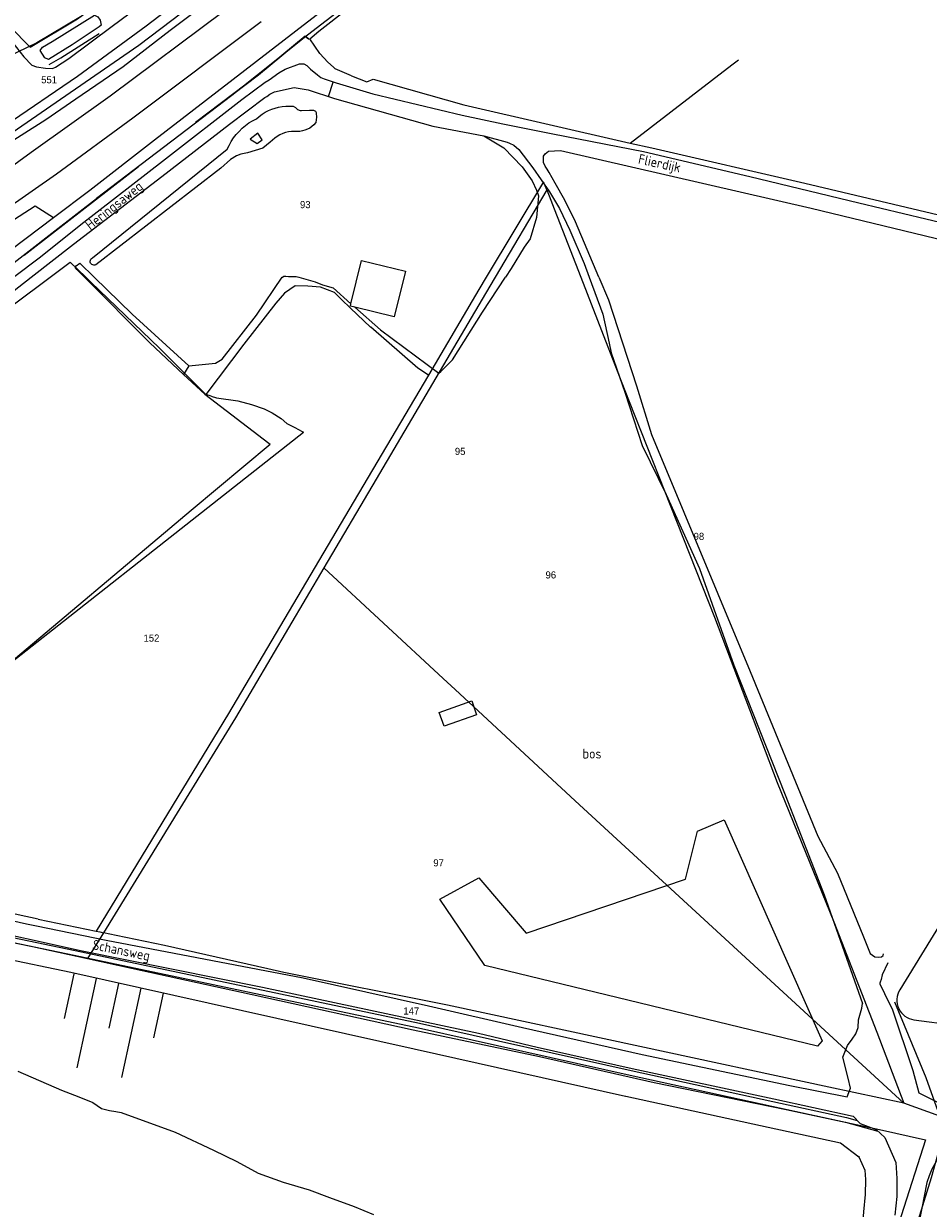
# Model space of a CAD drawing. Header units: metres. Extents: x 233874 to 239264, y 443832 to 448222.
# Tile 176 of 195: x 238041 to 238270, y 446764 to 447064. Entities that reach past the tile are written whole.
import ezdxf
from ezdxf.enums import TextEntityAlignment as Align

# ---------------------------------------------------------------- set-up
doc = ezdxf.new("R2010")
doc.units = ezdxf.units.M
doc.header["$MEASUREMENT"] = 0
doc.linetypes.add('DGN3', pattern=[54.868356, 36.578904, -18.289452])
for name, color, linetype in [('CULTUURAANDUIDING', 253, 'Continuous'), ('DAKRAND-BYG', 4, 'Continuous'), ('Goud-kadastrale grenzen', 13, 'Continuous'), ('HEK', 253, 'Continuous'), ('HOUTWAL', 253, 'Continuous'), ('INSTEEKSLOOT', 153, 'Continuous'), ('KANTSLOOT', 253, 'Continuous'), ('KANTVERH', 253, 'Continuous'), ('KANTWATER', 153, 'Continuous'), ('OVERIGEAFSCH', 253, 'Continuous'), ('OVLIJNOBJ', 253, 'Continuous'), ('RASTER', 253, 'Continuous'), ('STRAATNAAM', 253, 'Continuous'), ('TALUD', 253, 'Continuous')]:
    doc.layers.add(name, color=color, linetype=linetype)
for name, color, linetype, lineweight in [('G01 kadestrale perceelsgrens', 73, 'Continuous', 0), ('G02 kadestrale sectiegrens', 73, 'DGN3', 30), ('Z01 perceelnummer', 73, 'Continuous', 13)]:
    doc.layers.add(name, color=color, linetype=linetype, lineweight=lineweight)
doc.styles.get("Standard").update_dxf_attribs({"font": 'iso.shx'})
doc.styles.add('Styledgn001', font='dgn001.shx')

# ---------------------------------------------------------------- blocks, each defined once
blk = doc.blocks.new('TA', base_point=(75009.5, 300012))
for p, q in [((75009.5, 300012.5), (75010, 300012.5)), ((75009.5, 300012.25), (75010.5, 300012.25)), ((75009.5, 300012), (75010, 300012)), ((75009.5, 300011.75), (75010.5, 300011.75)), ((75009.5, 300011.5), (75010, 300011.5))]:
    blk.add_line(p, q)
blk = doc.blocks.new('A$C1532452F')
at = {"layer": 'G01 kadestrale perceelsgrens'}
for p, q in [((238055.033, 447065.939), (238043.919, 447059.372)), ((238043.919, 447059.372), (238033.024, 447054.139)), ((238172.376, 447024.183), (238157.841, 447000)), ((238173.161, 447022.181), (238172.376, 447024.183)), ((238173.161, 447022.181), (238160.12, 447000)), ((238047.294, 447000), (238052.422, 447003.829)), ((238056.342, 447000), (238052.422, 447003.829)), ((238088.117, 446969.88), (238086.806, 446970.283)), ((238044.315, 446837.38), (238058.968, 446834.325)), ((238060.815, 446833.94), (238056.793, 446827.389)), ((238272.751, 446787.428), (238263.617, 446790.735))]:
    blk.add_line(p, q, dxfattribs=at)
at = {"layer": 'G01 kadestrale perceelsgrens', "flags": 128}
for points in [[(238173.161, 447022.181), (238175.645, 447015.842), (238175.828, 447015.375), (238181.788, 447000)], [(238000, 446963.332), (238005.891, 446967.943), (238028.152, 446985.708), (238047.294, 447000)], [(238086.806, 446970.283), (238075.058, 446982.055), (238057.614, 446998.758), (238056.342, 447000)], [(238143.167, 446975.199), (238140.495, 446976.936), (238128.566, 446987.311), (238128.505, 446987.37), (238123.47, 446992.179), (238121.165, 446994.332), (238119.354, 446996.124), (238115.83, 446997.454), (238112.584, 446997.727), (238109.434, 446997.847), (238106.69, 446995.957), (238104.483, 446993.455), (238096.397, 446983.078), (238086.806, 446970.283)], [(238160.12, 447000), (238157.681, 446995.851), (238129.915, 446948.819), (238116.649, 446926.344)], [(238157.841, 447000), (238155.957, 446996.865), (238143.167, 446975.199)], [(238181.788, 447000), (238188.609, 446982.406), (238192.222, 446973.229), (238194.066, 446968.547), (238203, 446945.875), (238215.703, 446913.843), (238231.546, 446872.031), (238245.875, 446836.656), (238256.765, 446808.75), (238263.617, 446790.735)], [(238143.167, 446975.199), (238121.94, 446939.238), (238092.552, 446889.45), (238058.968, 446834.325)], [(238088.117, 446969.88), (238089.44, 446969.473), (238094.927, 446968.7), (238098.358, 446967.722), (238101.537, 446966.65), (238103.565, 446965.604), (238105.886, 446964.201), (238107.31, 446962.968), (238109.338, 446961.922), (238111.218, 446960.929), (238111.483, 446960.743)], [(238000, 446872.996), (238019.594, 446888.418), (238111.483, 446960.743)], [(238116.649, 446926.344), (238094.259, 446888.409), (238060.815, 446833.94)], [(238263.617, 446790.735), (238180.349, 446867.358), (238149.915, 446895.539), (238146.918, 446898.315), (238116.649, 446926.344)], [(238044.315, 446837.38), (238039.203, 446838.437), (238010.921, 446844.781), (238010.112, 446844.96)], [(238000, 446839.528), (238020.01, 446835.124), (238042.824, 446830.459), (238056.793, 446827.389)], [(238058.968, 446834.325), (238059.89, 446834.133), (238060.815, 446833.94)], [(238263.617, 446790.735), (238244.643, 446794.813), (238196.783, 446805.092), (238148.026, 446815.542), (238106.578, 446823.876), (238102.464, 446824.805), (238076.306, 446830.71), (238064.049, 446833.266), (238060.815, 446833.94)], [(238056.793, 446827.389), (238067.922, 446824.943), (238098.499, 446818.303), (238139.332, 446809.332), (238171.358, 446802.61), (238200.384, 446796.005), (238233.859, 446789.15), (238257.515, 446784.066), (238269.166, 446781.453), (238262.984, 446762.177), (238250.43, 446721.827), (238237.971, 446683.476), (238227.953, 446651.425), (238216.48, 446614.654), (238206.686, 446583.649), (238203.075, 446574.272)], [(238272.751, 446787.428), (238269.312, 446797.156), (238261.328, 446816.312)], [(238204.683, 446562.685), (238214.832, 446595.811), (238225.349, 446631.007), (238237.556, 446668.379), (238249.996, 446708.364), (238262.853, 446746.837), (238270.685, 446771.883), (238274.901, 446787.048)]]:
    blk.add_lwpolyline(points, dxfattribs=at)
at = {"layer": 'G02 kadestrale sectiegrens', "flags": 128}
blk.add_lwpolyline([(238112.839, 447060.327), (238111.986, 447061.111), (238100.092, 447051.285), (238077.097, 447033.772), (238047.965, 447011.191), (238033.553, 447000)], dxfattribs=at)
at = {"layer": 'Z01 perceelnummer', "linetype": 'Continuous', "lineweight": 13, "style": 'Styledgn001'}
for s, p in [('551', (238047.063, 447050.033)), ('93', (238111.977, 447018.4)), ('95', (238151.219, 446955.89)), ('98', (238211.722, 446934.345)), ('96', (238174.194, 446924.581)), ('152', (238073.001, 446908.582)), ('97', (238145.752, 446851.633)), ('147', (238138.839, 446814.105))]:
    blk.add_text(s, height=1.8, dxfattribs=at).set_placement(p, align=Align.MIDDLE_CENTER)

msp = doc.modelspace()

# ---------------------------------------------------------------- linework, layer by layer
at = {"layer": 'DAKRAND-BYG'}
msp.add_line((238123.55, 446993.28), (238126.25, 447004.25), dxfattribs=at)
for points in [[(238126.25, 447004.25), (238137.37, 447001.51), (238134.52, 446989.93), (238124.55, 446992.39)], [(238124.55, 446992.39), (238123.4, 446992.68), (238123.55, 446993.28)], [(238145.89, 446889.76), (238154.14, 446892.68), (238155.39, 446889.14), (238147.14, 446886.22), (238145.89, 446889.76)]]:
    msp.add_lwpolyline(points, dxfattribs=at)
at = {"layer": 'HEK'}
msp.add_lwpolyline([(238123.68, 447051.04), (238127.56, 447049.51), (238129.16, 447050.14)], dxfattribs=at)
at = {"layer": 'HOUTWAL'}
msp.add_lwpolyline([(238129.16, 447050.14), (238152.11, 447043.65), (238194.33, 447034), (238199.75, 447032.76)], dxfattribs=at)
at = {"layer": 'INSTEEKSLOOT'}
for p, q in [((238058.02, 447004.92), (238092.21, 447032.41)), ((238048.15, 447015.14), (238057.41, 447022.07)), ((238048.53, 447011.74), (238059.05, 447019.92))]:
    msp.add_line(p, q, dxfattribs=at)
for points in [[(238057.41, 447022.07), (238073.8, 447034.83), (238109.55, 447062.45), (238137.83, 447084.22), (238171.29, 447110.55), (238218.02, 447144.53), (238269.21, 447184.17), (238277.91, 447189.78), (238277.91, 447190.09), (238277.46, 447190.84), (238277.39, 447191.94), (238278.06, 447192.54), (238279.07, 447193.07)], [(238269, 447181.35), (238257.3, 447172.68), (238232.55, 447154.24), (238204.47, 447132.14), (238175.38, 447110.03), (238153.68, 447093.02), (238112.57, 447061.37), (238093.37, 447046.03), (238059.05, 447019.92)], [(238107.37, 447084.81), (238077.75, 447062.48), (238065.8, 447053.3), (238053.82, 447045.08), (238046.23, 447039.89), (238029.29, 447029.12)], [(238026.18, 447028.96), (238037.69, 447036.71), (238069.77, 447058.76), (238086.19, 447071.26)], [(238060.29, 447063.89), (238059.72, 447063.46), (238052.92, 447058.89), (238046.93, 447055.14), (238046, 447055.56), (238044.8, 447057.44), (238045.35, 447058.27), (238047.81, 447059.71), (238058.59, 447066.36), (238059.41, 447065.96), (238060.02, 447065.15), (238060.29, 447063.89)], [(238099.59, 447040.16), (238100.29, 447040.76), (238101.04, 447041.29), (238101.82, 447041.78), (238102.63, 447042.2), (238103.48, 447042.56), (238104.34, 447042.86), (238105.23, 447043.09), (238106.14, 447043.25), (238107.05, 447043.35), (238107.96, 447043.38), (238108.88, 447043.34)], [(238108.88, 447043.34), (238109.49, 447043.01), (238110.02, 447042.46), (238110.68, 447042.24), (238110.79, 447042.23), (238111.05, 447042.23), (238113.03, 447042.36), (238114.07, 447042.32), (238114.53, 447042.04), (238114.75, 447041.7), (238114.75, 447041.55), (238114.78, 447040.53), (238114.67, 447039.21), (238114.17, 447038.58)], [(238092.21, 447032.41), (238092.67, 447033.4), (238093.2, 447034.36), (238093.8, 447035.28), (238094.47, 447036.15), (238095.19, 447036.96), (238095.97, 447037.73), (238096.81, 447038.43), (238097.69, 447039.08), (238098.62, 447039.66), (238099.59, 447040.16)], [(238099.97, 447036.46), (238098.03, 447034.97), (238099.75, 447033.84), (238101.05, 447034.85), (238099.97, 447036.46)], [(238109.27, 447036.95), (238108.5, 447036.92), (238107.73, 447036.81), (238106.98, 447036.63), (238106.25, 447036.38), (238105.54, 447036.07), (238104.87, 447035.69), (238104.23, 447035.25), (238103.64, 447034.76), (238103.1, 447034.21)], [(238114.17, 447038.58), (238113.66, 447038.16), (238113.11, 447037.79), (238112.52, 447037.48), (238111.9, 447037.23), (238111.26, 447037.06), (238110.6, 447036.95), (238109.93, 447036.92), (238109.27, 447036.95)], [(238103.1, 447034.21), (238101.21, 447032.74), (238097.3, 447031.5), (238095.68, 447031.22), (238094.52, 447030.78), (238093.06, 447029.82), (238090.54, 447027.63), (238058.9, 447003.18)], [(238058.9, 447003.18), (238058.66, 447003.09), (238058.4, 447003.06), (238058.14, 447003.1), (238057.9, 447003.21), (238057.7, 447003.38), (238057.55, 447003.59), (238057.47, 447003.84), (238057.45, 447004.1), (238057.51, 447004.36), (238057.63, 447004.59), (238057.8, 447004.78), (238058.02, 447004.92)]]:
    msp.add_lwpolyline(points, dxfattribs=at)
at = {"layer": 'KANTSLOOT'}
for p, q in [((238028.13, 447000), (238048.15, 447015.14)), ((238033.39, 447000), (238048.53, 447011.74))]:
    msp.add_line(p, q, dxfattribs=at)
at = {"layer": 'KANTVERH'}
for p, q in [((238117.85, 447045.8), (238119.03, 447049.46)), ((238042.53, 447000), (238053.26, 447008.37))]:
    msp.add_line(p, q, dxfattribs=at)
for points in [[(238012.48, 447071.1), (238019.24, 447069.67), (238023.23, 447068.74), (238028.46, 447067.03), (238033.37, 447064.03), (238036.98, 447060.53), (238040.67, 447055.8), (238042.67, 447053.71), (238043.88, 447053.3), (238046.18, 447052.98), (238047.93, 447052.9), (238048.65, 447053.22), (238052.04, 447055.42), (238063.04, 447063.58), (238079.94, 447076.16), (238119.85, 447106.95), (238150.94, 447131.65), (238164.11, 447142.52), (238171.33, 447148.33), (238195.53, 447168.38), (238213.4, 447183.01), (238233.22, 447199.32), (238244.9, 447208.72), (238250.58, 447213.52)], [(238019.8, 447027.88), (238027.79, 447033.03), (238035.91, 447038.46), (238054.28, 447050.92), (238071.64, 447063.67), (238119.06, 447099.91)], [(238042.53, 447031.66), (238062.52, 447045.97), (238091.52, 447067.6)], [(238048.97, 447026.21), (238068.28, 447040.36), (238100.77, 447064.81)], [(238055.08, 447013.32), (238076.55, 447029.98), (238095.89, 447045.01), (238101.79, 447049.38), (238102.83, 447049.97), (238105.26, 447051.79), (238106.86, 447052.68), (238110.55, 447054.06), (238111.59, 447054.08), (238112.4, 447053.62), (238113.27, 447052.75), (238115.07, 447051.3), (238115.89, 447050.59), (238116.76, 447050.23), (238119.77, 447049.24), (238129.09, 447046.5), (238151.77, 447041.07), (238162.03, 447038.88), (238174.69, 447036.37), (238197.7, 447031.84), (238224.63, 447025.55), (238252.25, 447018.89), (238291.89, 447009.4)], [(238053.26, 447008.37), (238075.64, 447025.54), (238092.8, 447038.81), (238101.74, 447045.52), (238102.26, 447045.81), (238102.99, 447046.37), (238104.14, 447046.94), (238109.18, 447048.09), (238112.69, 447047.46), (238119.36, 447045.31), (238144.31, 447038.24), (238157.2, 447035.86), (238163.12, 447034.19), (238163.73, 447033.96), (238164.79, 447033.47), (238166.06, 447032.38), (238169.67, 447027.75), (238173.87, 447021.67), (238176.4, 447017.4), (238179.01, 447011.92), (238182.65, 447003.49), (238183.94, 447000)], [(238000, 447002.12), (238012.49, 447010.44), (238026.8, 447020.28), (238042.53, 447031.66)], [(238186.37, 447000), (238180.48, 447014), (238177.75, 447019.53), (238175.27, 447023.87), (238173.76, 447026.56), (238173.25, 447027.35), (238172.78, 447028.15), (238172.36, 447029.09), (238172.31, 447029.87), (238172.32, 447030.69), (238172.72, 447031.28), (238173.59, 447031.92), (238176.61, 447032.12), (238240.15, 447017.54), (238287.3, 447006.08), (238297.14, 447003.73), (238301.64, 447002.17), (238310.92, 447000)], [(238010.87, 447000), (238022.47, 447007.77), (238048.97, 447026.21)], [(238038.05, 447000), (238044.88, 447005.21), (238055.08, 447013.32)], [(238000, 446966.85), (238008.49, 446973.45), (238042.53, 447000)], [(238183.94, 447000), (238187.4, 446990.63), (238188.96, 446983.3), (238189.51, 446980.87), (238192.98, 446970.9), (238197.34, 446957.41), (238203.4, 446944.92), (238211.84, 446926.23), (238220.61, 446901.74), (238233.57, 446868.87), (238243.43, 446843.57), (238253.17, 446815.97)], [(238186.37, 447000), (238188.79, 446994.25), (238195.87, 446972.49), (238199.72, 446960.17), (238224.72, 446900.12), (238241.84, 446858.36), (238246.87, 446849.01), (238253.42, 446832.85), (238255.15, 446828.63), (238256.33, 446827.79), (238257.26, 446827.75), (238257.97, 446827.83), (238258.42, 446828.18), (238258.48, 446828.58)], [(238009.84, 446842.73), (238016.8, 446841.27), (238031.98, 446838.27), (238041.36, 446836.17), (238043.86, 446835.65), (238061.54, 446832.01), (238111.47, 446822.46), (238143.19, 446815.42), (238167.05, 446809.95), (238197.35, 446803.1), (238234.75, 446795.2), (238249.29, 446792.33), (238250.09, 446794.53), (238249.54, 446797.05), (238248.15, 446802.41), (238249.33, 446805.39), (238250.55, 446806.94), (238251.49, 446808.31), (238252.09, 446809.9), (238252.15, 446811.88), (238253.04, 446814.83), (238253.17, 446815.97)], [(237999.88, 446839.37), (238053.45, 446828.23), (238140.64, 446809.83), (238194.34, 446797.82)], [(238000.12, 446840.55), (238053.69, 446829.41), (238140.89, 446811), (238194.59, 446798.99), (238230.46, 446791.14), (238249.12, 446787.12), (238251.8, 446786.39)], [(238026.41, 446835.73), (238055.44, 446829.35), (238101.17, 446820.14), (238155.83, 446808.45), (238170.77, 446804.96), (238194.84, 446799.54), (238230.72, 446791.82), (238250.84, 446787.44), (238252.54, 446785.56), (238256.66, 446784.05), (238258.83, 446782.09), (238261.62, 446775.69), (238261.9, 446771.67), (238261.86, 446767.1), (238261.35, 446762.4)], [(238259.61, 446826.28), (238258.14, 446823.27), (238257.88, 446822.07), (238257.67, 446821.4), (238257.56, 446821.13), (238257.57, 446820.96), (238259.95, 446816.11), (238260.68, 446814.62), (238265.93, 446799)], [(238194.34, 446797.82), (238230.2, 446789.97), (238248.83, 446785.96), (238257.06, 446783.69)], [(238265.93, 446799), (238267.45, 446793.35), (238274.05, 446790.05), (238281.53, 446786.96), (238290.11, 446784.94), (238307.57, 446780.41), (238359.43, 446768.21), (238402.06, 446759.64), (238420.17, 446756.4), (238448.26, 446749.58), (238451.16, 446750.19), (238457.05, 446758.14)], [(238294.75, 446776.64), (238283.02, 446778.84), (238276.31, 446779.02), (238273.5, 446777.46), (238271.81, 446775.97), (238270.71, 446774.04), (238270.09, 446772.31), (238269.51, 446770.62), (238268.22, 446764.14), (238266.9, 446757.79), (238265.6, 446752.24), (238260.1, 446735.41), (238244.29, 446682.49), (238229.65, 446638.1), (238230.05, 446635.91), (238233.39, 446633.79), (238240.53, 446631.43), (238243.05, 446630.38)]]:
    msp.add_lwpolyline(points, dxfattribs=at)
at = {"layer": 'KANTWATER'}
msp.add_lwpolyline([(238039.16, 446798.86), (238050.21, 446794.05), (238054.59, 446792.38), (238058.16, 446790.93), (238060.3, 446789.41), (238062.35, 446788.88), (238063.93, 446788.67), (238065.36, 446788.42), (238078.99, 446783.38), (238088.73, 446778.81), (238094.63, 446775.97), (238100.03, 446773.05), (238106.34, 446770.76), (238112.93, 446768.77), (238118.08, 446766.82), (238124.36, 446764.53), (238129.3, 446762.55)], dxfattribs=at)
at = {"layer": 'OVERIGEAFSCH'}
for points in [[(238014.04, 447072.6), (238019.08, 447071.8), (238026.64, 447069.49), (238032.04, 447067.15), (238035.54, 447065.12), (238038.8, 447061.84), (238040.65, 447059.89), (238042.23, 447058.32), (238054.23, 447065.48), (238058.07, 447068.22), (238063.6, 447072.03), (238074.69, 447080.49), (238094.91, 447096.14), (238116.9, 447113.21), (238151.02, 447140.66), (238182.06, 447166.08), (238216.95, 447195.24), (238237.67, 447212.59), (238245.16, 447218.4)], [(238047.11, 447053.87), (238050, 447055.56), (238059.79, 447061.79)]]:
    msp.add_lwpolyline(points, dxfattribs=at)
at = {"layer": 'OVLIJNOBJ'}
for p, q in [((238082.45, 446977.58), (238081.15, 446975.36)), ((238287.29, 446859.82), (238262.62, 446819.46)), ((238266.21, 446811.89), (238281.83, 446809.77))]:
    msp.add_line(p, q, dxfattribs=at)
for points in [[(238157.2, 447035.86), (238162.27, 447032.78), (238166.94, 447027.93), (238169.43, 447024.46), (238170.53, 447022.08), (238171.07, 447020.66), (238170.59, 447015.17), (238168.99, 447009.74), (238167.46, 447007.6), (238164.14, 447002.25), (238162.67, 447000)], [(238015.41, 447000), (238019.66, 447002.75), (238043.5, 447018.1), (238048.15, 447015.14)], [(238056.05, 447000), (238054.97, 447001.09), (238054.1, 447001.99), (238053.7, 447002.55), (238053.95, 447002.93), (238054.89, 447003.54), (238058.52, 447000)], [(238106.16, 447000), (238106.18, 447000.03), (238106.54, 447000.3), (238107.06, 447000.29), (238107.76, 447000.21), (238109.63, 447000.22), (238110.38, 447000)], [(238056.05, 447000), (238072.58, 446983.38), (238081.15, 446975.36)], [(238058.52, 447000), (238068.1, 446990.66), (238082.45, 446977.58)], [(238082.45, 446977.58), (238089.21, 446978.27), (238090.9, 446979.22), (238099.64, 446990.38), (238106.16, 447000)], [(238110.38, 447000), (238114.45, 446998.8), (238116.3, 446998.1), (238119.01, 446997.3), (238123.55, 446993.28)], [(238124.55, 446992.39), (238131.01, 446986.68), (238145.85, 446975.72), (238146.35, 446976.14), (238147.31, 446977.13), (238149.28, 446979.09), (238156.88, 446991.12), (238162.67, 447000)], [(238081.15, 446975.36), (238086.51, 446970.34), (238102.76, 446957.98), (238103.04, 446957.7)], [(238218.11, 446862.52), (238242.99, 446806.56), (238241.76, 446805.16), (238157.48, 446825.66), (238146.04, 446842.46), (238155.94, 446847.85), (238167.96, 446833.83), (238208.33, 446847.47), (238211.34, 446859.7), (238218.11, 446862.52)], [(237998.98, 446835.06), (238052.55, 446823.92), (238139.53, 446804.54), (238193.15, 446792.55)], [(238262.62, 446819.46), (238262.33, 446818.91), (238262.11, 446818.33), (238261.96, 446817.73), (238261.89, 446817.11), (238261.9, 446816.49), (238261.98, 446815.88), (238262.14, 446815.28), (238262.37, 446814.7), (238262.67, 446814.16), (238263.03, 446813.66), (238263.46, 446813.21), (238263.93, 446812.81), (238264.45, 446812.48), (238265.01, 446812.21), (238265.6, 446812.01), (238266.21, 446811.89)], [(238193.18, 446792.54), (238229.23, 446784.65), (238247.56, 446780.71), (238252.26, 446777.15)], [(238252.26, 446777.15), (238253.74, 446773.76), (238253.9, 446771.43), (238253.86, 446767.57), (238253.39, 446763.18), (238252.88, 446756.98), (238252.18, 446751.78), (238251.16, 446747.12), (238249.37, 446739.2), (238246.86, 446730.46), (238241.38, 446713.18), (238235.18, 446696.64), (238235.18, 446694.87), (238217.8, 446642.62), (238201.83, 446590.67)], [(238252.26, 446777.15), (238252.18, 446777.32), (238252.45, 446777.08), (238252.26, 446777.15)]]:
    msp.add_lwpolyline(points, dxfattribs=at)
at = {"layer": 'RASTER'}
for points in [[(238123.68, 447051.04), (238119.54, 447052.81), (238119.12, 447053.26), (238117.72, 447054.45), (238115.67, 447056.68), (238113.09, 447060.43), (238115.38, 447062.36), (238129.18, 447073.11), (238148.92, 447088.67), (238168.55, 447104.18), (238175.57, 447109.54), (238207.35, 447133.98), (238242.98, 447161.37), (238269, 447181.35)], [(238199.75, 447032.76), (238238.53, 447023.79), (238286.67, 447012.47), (238292.34, 447011), (238300.58, 447049.39), (238302.98, 447060.35), (238321.59, 447097.72), (238336.28, 447126.72)], [(238194.33, 447034), (238220.09, 447053.84), (238221.74, 447055.1)], [(237994.01, 446870.15), (237998.41, 446869.16), (238038.58, 446903.45), (238077.69, 446936.46), (238083.06, 446940.99), (238103.04, 446957.7)]]:
    msp.add_lwpolyline(points, dxfattribs=at)

# ---------------------------------------------------------------- block references
at = {"layer": 'Goud-kadastrale grenzen', "linetype": 'Continuous'}
msp.add_blockref('A$C1532452F', (0, 0), dxfattribs=at)
at = {"layer": 'TALUD', "xscale": 23.14, "yscale": 23.14, "rotation": 257.7911}
msp.add_blockref('TA', (238064.63, 446821.09), dxfattribs=at)

# ---------------------------------------------------------------- texts
at = {"layer": 'CULTUURAANDUIDING'}
msp.add_text('bos', height=2.5, dxfattribs=at).set_placement((238182.23, 446878.06))
at = {"layer": 'STRAATNAAM'}
for s, rotation, p in [('Flierdijk', 347.8132, (238196.18, 447028.82)), ('Heringsaweg', 38.3731, (238057.52, 447011.82)), ('Schansweg', 348.3416, (238057.87, 446829.77))]:
    msp.add_text(s, height=2.5, rotation=rotation, dxfattribs=at).set_placement(p)

doc.saveas('drawing.dxf')
